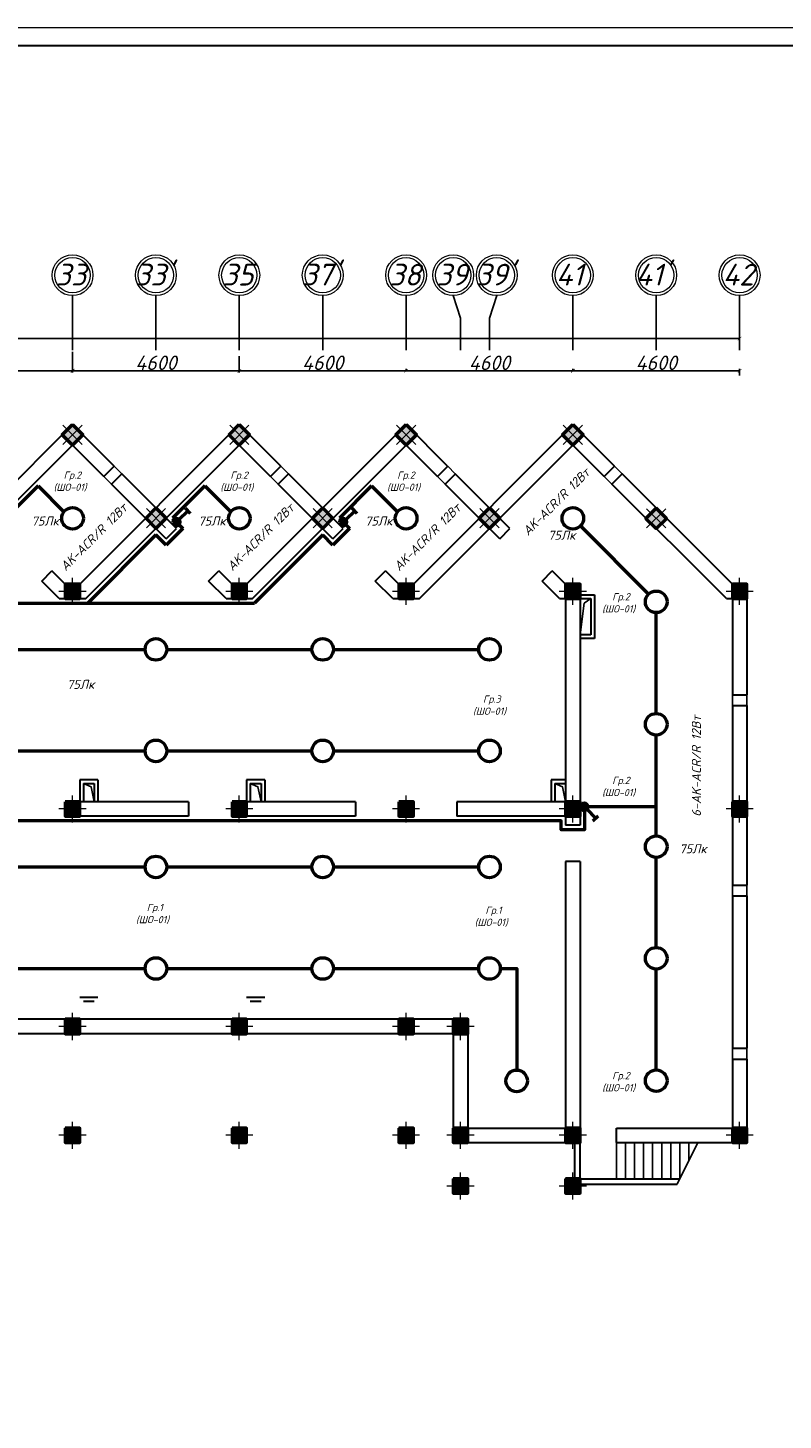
# Model space of a CAD drawing. Header units: millimetres. Extents: x 473009 to 2502882, y 456217 to 1153743.
# Tile 61 of 124: x 1623209 to 1644043, y 500809 to 539206. Entities that reach past the tile are written whole.
import ezdxf

# ---------------------------------------------------------------- set-up
doc = ezdxf.new("R2010")
doc.units = ezdxf.units.MM
doc.layers.add('kolonn', color=7, linetype='Continuous')
doc.layers.add('os', color=3, linetype='Continuous')
doc.layers.add('STR. Колонна', color=1, linetype='Continuous', lineweight=30)
doc.layers.add('ЭМ', color=240, linetype='Continuous', lineweight=20)
doc.styles.get("Standard").update_dxf_attribs({"font": 'isocpeui.ttf'})
doc.styles.add('ГОСТ 300', font='isocpeui.ttf', dxfattribs={"height": 250})
doc.dimstyles.new('ISO-25', dxfattribs={"dimtxt": 400, "dimasz": 100, "dimexe": 50, "dimexo": 50, "dimgap": 20, "dimtad": 1, "dimdec": 0, "dimtxsty": 'Standard', "dimblk": 'ARCHTICK', "dimcen": 20, "dimclrd": 1, "dimclre": 1, "dimadec": 0, "dimazin": 0, "dimtfac": 1, "dimtdec": 0, "dimtmove": 0, "dimatfit": 3, "dimldrblk": 'ARCHTICK', "dimfxl": 1, "dimarcsym": 0})

# ---------------------------------------------------------------- blocks, each defined once
blk = doc.blocks.new('ghsdd')
at = {"ltscale": 50}
h = blk.add_hatch(color=256, dxfattribs=at)
h.paths.add_polyline_path([(0, 200), (-200, 200), (-200, 0), (0, 0)])
h.paths.add_polyline_path([(200, 0), (200, 200), (0, 200), (0, 0)])
h.paths.add_polyline_path([(0, 0), (-200, 0), (-200, -200), (0, -200)])
h.paths.add_polyline_path([(0, 0), (0, -200), (200, -200), (200, 0)])
at = {"lineweight": 0}
for p, q in [((0, -374), (0, 374)), ((-374, 0), (374, 0))]:
    blk.add_line(p, q, dxfattribs=at)
at = {"lineweight": 50, "ltscale": 50}
blk.add_lwpolyline([(200, 200), (200, -200), (-200, -200), (-200, 200), (200, 200)], dxfattribs=at)
blk = doc.blocks.new('_ArchTick')
at = {"color": 0, "linetype": 'ByBlock', "const_width": 0.15}
blk.add_lwpolyline([(-0.5, -0.5), (0.5, 0.5)], dxfattribs=at)
blk = doc.blocks.new('*D78')
at = {"color": 1, "lineweight": -2, "transparency": 16777216}
for p, q in [((1633642, 529749), (1633642, 529799)), ((1633642, 529749), (1638242, 529749)), ((1638242, 529749), (1638242, 529799))]:
    blk.add_line(p, q, dxfattribs=at)
at = {"layer": 'Defpoints', "color": 0, "lineweight": 50, "transparency": 16777216}
for p in [(1633642, 529699), (1638242, 529749), (1638242, 529699)]:
    blk.add_point(p, dxfattribs=at)
at = {"color": 1, "lineweight": -2, "transparency": 16777216, "xscale": 100, "yscale": 100, "zscale": 100, "rotation": 180}
blk.add_blockref('_ArchTick', (1633642, 529749), dxfattribs=at)
at = {"color": 1, "lineweight": -2, "transparency": 16777216, "xscale": 100, "yscale": 100, "zscale": 100}
blk.add_blockref('_ArchTick', (1638242, 529749), dxfattribs=at)
at = {"color": 0, "transparency": 16777216, "insert": (1635942, 529969), "char_height": 400, "attachment_point": 5}
blk.add_mtext('4600', dxfattribs=at)
blk = doc.blocks.new('*D79')
at = {"color": 1, "lineweight": -2, "transparency": 16777216}
for p, q in [((1638242, 529749), (1638242, 529799)), ((1638242, 529749), (1642842, 529749)), ((1642842, 529620), (1642842, 529799))]:
    blk.add_line(p, q, dxfattribs=at)
at = {"layer": 'Defpoints', "color": 0, "lineweight": 50, "transparency": 16777216}
for p in [(1638242, 529699), (1642842, 529749), (1642842, 529570)]:
    blk.add_point(p, dxfattribs=at)
at = {"color": 1, "lineweight": -2, "transparency": 16777216, "xscale": 100, "yscale": 100, "zscale": 100, "rotation": 180}
blk.add_blockref('_ArchTick', (1638242, 529749), dxfattribs=at)
at = {"color": 1, "lineweight": -2, "transparency": 16777216, "xscale": 100, "yscale": 100, "zscale": 100}
blk.add_blockref('_ArchTick', (1642842, 529749), dxfattribs=at)
at = {"color": 0, "transparency": 16777216, "insert": (1640542, 529969), "char_height": 400, "attachment_point": 5}
blk.add_mtext('4600', dxfattribs=at)
blk = doc.blocks.new('*D80')
at = {"color": 1, "lineweight": -2, "transparency": 16777216}
for p, q in [((1629042, 530154), (1629042, 529699)), ((1633642, 529749), (1629042, 529749)), ((1633642, 529749), (1633642, 529799))]:
    blk.add_line(p, q, dxfattribs=at)
at = {"layer": 'Defpoints', "color": 0, "lineweight": 50, "transparency": 16777216}
for p in [(1629042, 530204), (1629042, 529749), (1633642, 529699)]:
    blk.add_point(p, dxfattribs=at)
at = {"color": 1, "lineweight": -2, "transparency": 16777216, "xscale": 100, "yscale": 100, "zscale": 100, "rotation": 180}
blk.add_blockref('_ArchTick', (1629042, 529749), dxfattribs=at)
at = {"color": 1, "lineweight": -2, "transparency": 16777216, "xscale": 100, "yscale": 100, "zscale": 100}
blk.add_blockref('_ArchTick', (1633642, 529749), dxfattribs=at)
at = {"color": 0, "transparency": 16777216, "insert": (1631342, 529969), "char_height": 400, "attachment_point": 5}
blk.add_mtext('4600', dxfattribs=at)
blk = doc.blocks.new('*D81')
at = {"color": 1, "lineweight": -2, "transparency": 16777216}
for p, q in [((1624442, 530271), (1624442, 529699)), ((1629042, 530154), (1629042, 529699)), ((1629042, 529749), (1624442, 529749))]:
    blk.add_line(p, q, dxfattribs=at)
at = {"layer": 'Defpoints', "color": 0, "lineweight": 50, "transparency": 16777216}
for p in [(1624442, 530321), (1629042, 530204), (1624442, 529749)]:
    blk.add_point(p, dxfattribs=at)
at = {"color": 1, "lineweight": -2, "transparency": 16777216, "xscale": 100, "yscale": 100, "zscale": 100, "rotation": 180}
blk.add_blockref('_ArchTick', (1624442, 529749), dxfattribs=at)
at = {"color": 1, "lineweight": -2, "transparency": 16777216, "xscale": 100, "yscale": 100, "zscale": 100}
blk.add_blockref('_ArchTick', (1629042, 529749), dxfattribs=at)
at = {"color": 0, "transparency": 16777216, "insert": (1626742, 529969), "char_height": 400, "attachment_point": 5}
blk.add_mtext('4600', dxfattribs=at)
blk = doc.blocks.new('*D65')
at = {"color": 1, "lineweight": -2, "transparency": 16777216}
for p, q in [((1619842, 530271), (1619842, 529699)), ((1624442, 530271), (1624442, 529699)), ((1624442, 529749), (1619842, 529749))]:
    blk.add_line(p, q, dxfattribs=at)
at = {"layer": 'Defpoints', "color": 0, "lineweight": 50, "transparency": 16777216}
for p in [(1619842, 530321), (1624442, 530321), (1619842, 529749)]:
    blk.add_point(p, dxfattribs=at)
at = {"color": 1, "lineweight": -2, "transparency": 16777216, "xscale": 100, "yscale": 100, "zscale": 100, "rotation": 180}
blk.add_blockref('_ArchTick', (1619842, 529749), dxfattribs=at)
at = {"color": 1, "lineweight": -2, "transparency": 16777216, "xscale": 100, "yscale": 100, "zscale": 100}
blk.add_blockref('_ArchTick', (1624442, 529749), dxfattribs=at)
at = {"color": 0, "transparency": 16777216, "insert": (1622142, 529969), "char_height": 400, "attachment_point": 5}
blk.add_mtext('4600', dxfattribs=at)
blk = doc.blocks.new('*D73')
at = {"color": 1, "lineweight": -2, "transparency": 16777216}
for p, q in [((1555642, 530635), (1642842, 530635)), ((1555642, 530608), (1555642, 530585)), ((1642842, 530608), (1642842, 530585))]:
    blk.add_line(p, q, dxfattribs=at)
at = {"layer": 'Defpoints', "color": 0, "lineweight": 50, "transparency": 16777216}
for p in [(1555642, 530658), (1642842, 530658), (1642842, 530635)]:
    blk.add_point(p, dxfattribs=at)
at = {"color": 1, "lineweight": -2, "transparency": 16777216, "xscale": 100, "yscale": 100, "zscale": 100, "rotation": 180}
blk.add_blockref('_ArchTick', (1555642, 530635), dxfattribs=at)
at = {"color": 1, "lineweight": -2, "transparency": 16777216, "xscale": 100, "yscale": 100, "zscale": 100}
blk.add_blockref('_ArchTick', (1642842, 530635), dxfattribs=at)
at = {"color": 0, "transparency": 16777216, "insert": (1599242, 530858), "char_height": 400, "attachment_point": 5}
blk.add_mtext('87200', dxfattribs=at)
blk = doc.blocks.new('*U5')
at = {"layer": 'ЭМ', "color": 1, "lineweight": 50}
for p, q in [((-304, 334), (-131, 434)), ((-47, 88), (-218, 384))]:
    blk.add_line(p, q, dxfattribs=at)
blk.add_circle((0, 0), 100, dxfattribs=at)
blk = doc.blocks.new('1231234431252433')
at = {"layer": 'ЭМ', "color": 0, "lineweight": 20, "ltscale": 0.5}
blk.add_lwpolyline([(287242, 187022), (413342, 187022), (413342, 269622), (287242, 269622)], close=True, dxfattribs=at)
at = {"layer": 'ЭМ', "color": 0, "lineweight": 30, "ltscale": 0.5}
blk.add_lwpolyline([(289242, 187522), (412842, 187522), (412842, 269122), (289242, 269122)], close=True, dxfattribs=at)

msp = doc.modelspace()

# ---------------------------------------------------------------- hatches: boundary and pattern name
at = {"lineweight": 50}
h = msp.add_hatch(color=1, dxfattribs=at)
h.dxf.hatch_style = 1
h.paths.add_polyline_path([(1627307.7, 525476.3, 1), (1627307.7, 525676.3, 1)])
h = msp.add_hatch(color=1, dxfattribs=at)
h.dxf.hatch_style = 1
h.paths.add_polyline_path([(1631907.7, 525476.3, 1), (1631907.7, 525676.3, 1)])
h = msp.add_hatch(color=1, dxfattribs=at)
h.dxf.hatch_style = 1
h.paths.add_polyline_path([(1638660.3, 517723.7, 1), (1638460.3, 517723.7, 1)])

# ---------------------------------------------------------------- linework, layer by layer
at = {"lineweight": 30}
for p, q in [((1620042.1, 523865.1), (1624442.1, 528265.1)), ((1625587.5, 527119.8), (1624442.1, 528265.1)), ((1624642.1, 523865.1), (1629042.1, 528265.1)), ((1630187.5, 527119.8), (1629042.1, 528265.1)), ((1629242.1, 523865.1), (1633642.1, 528265.1)), ((1634787.5, 527119.8), (1633642.1, 528265.1)), ((1633842.1, 523865.1), (1638242.1, 528265.1)), ((1639389.5, 527117.8), (1638242.1, 528265.1)), ((1620207.8, 523465.1), (1624442.1, 527699.5)), ((1625304.6, 526837), (1624442.1, 527699.5)), ((1624807.8, 523465.1), (1629042.1, 527699.5)), ((1629904.6, 526837), (1629042.1, 527699.5)), ((1629407.8, 523465.1), (1633642.1, 527699.5)), ((1634504.6, 526837), (1633642.1, 527699.5)), ((1634007.8, 523465.1), (1638242.1, 527699.5)), ((1639106.6, 526835), (1638242.1, 527699.5)), ((1625304.6, 526837), (1625589.5, 527121.8)), ((1625516.8, 526624.8), (1625801.6, 526909.7)), ((1627307.8, 525399.5), (1625799.6, 526907.7)), ((1629904.6, 526837), (1630189.5, 527121.8)), ((1630116.8, 526624.8), (1630401.6, 526909.7)), ((1631907.8, 525399.5), (1630399.6, 526907.7)), ((1634504.6, 526837), (1634789.5, 527121.8)), ((1634716.8, 526624.8), (1635001.6, 526909.7)), ((1636507.8, 525399.5), (1634999.6, 526907.7)), ((1639106.6, 526835), (1639389.5, 527117.8)), ((1639318.8, 526622.8), (1639601.6, 526905.7)), ((1642642.1, 523865.1), (1639601.6, 526905.7)), ((1627025, 525116.6), (1625516.8, 526624.8)), ((1631625, 525116.6), (1630116.8, 526624.8)), ((1636225, 525116.6), (1634716.8, 526624.8)), ((1642476.5, 523465.1), (1639318.8, 526622.8)), ((1627025, 525116.6), (1627307.8, 525399.5)), ((1631625, 525116.6), (1631907.8, 525399.5)), ((1636225, 525116.6), (1636507.8, 525399.5)), ((1623591.7, 523949.9), (1623874.6, 524232.7)), ((1624242.1, 523865.1), (1623874.6, 524232.7)), ((1628191.7, 523949.9), (1628474.6, 524232.7)), ((1628842.1, 523865.1), (1628474.6, 524232.7)), ((1632791.7, 523949.9), (1633074.6, 524232.7)), ((1633442.1, 523865.1), (1633074.6, 524232.7)), ((1637391.7, 523949.9), (1637674.6, 524232.7)), ((1638042.1, 523865.1), (1637674.6, 524232.7)), ((1624076.5, 523465.1), (1623591.7, 523949.9)), ((1624242.1, 523865.1), (1624642.1, 523865.1)), ((1628676.5, 523465.1), (1628191.7, 523949.9)), ((1628842.1, 523865.1), (1629242.1, 523865.1)), ((1633276.5, 523465.1), (1632791.7, 523949.9)), ((1633442.1, 523865.1), (1633842.1, 523865.1)), ((1637876.5, 523465.1), (1637391.7, 523949.9)), ((1638042.1, 523865.1), (1638442.1, 523865.1)), ((1642642.1, 523865.1), (1643042.1, 523865.1)), ((1643042.1, 523865.1), (1643042.1, 520815.1)), ((1624076.5, 523465.1), (1624807.8, 523465.1)), ((1628676.5, 523465.1), (1629407.8, 523465.1)), ((1633276.5, 523465.1), (1634007.8, 523465.1)), ((1637876.5, 523465.1), (1638042.1, 523465.1)), ((1638042.1, 523465.1), (1638042.1, 517865.1)), ((1638442.1, 523565.1), (1638842.1, 523565.1)), ((1638442.1, 523465.1), (1638442.1, 517215.1)), ((1638442.1, 523465.1), (1638742.1, 523465.1)), ((1638742.1, 523465.1), (1638742.1, 522465.1)), ((1638842.1, 523565.1), (1638842.1, 522365.1)), ((1642476.5, 523465.1), (1642642.1, 523465.1)), ((1642642.1, 523465.1), (1642642.1, 520815.1)), ((1638742.1, 522465.1), (1638442.1, 522465.1)), ((1638842.1, 522365.1), (1638442.1, 522365.1)), ((1642642.1, 520815.1), (1643042.1, 520815.1)), ((1642642.1, 520515.1), (1643042.1, 520515.1)), ((1642642.1, 520515.1), (1642642.1, 515565.1)), ((1643042.1, 520515.1), (1643042.1, 515565.1)), ((1625142.1, 518465.1), (1624642.1, 518465.1)), ((1624642.1, 518465.1), (1624642.1, 517865.1)), ((1624742.1, 518365.1), (1625042.1, 518365.1)), ((1624742.1, 518365.1), (1624742.1, 517865.1)), ((1625042.1, 518365.1), (1625042.1, 517865.1)), ((1625142.1, 518465.1), (1625142.1, 517865.1)), ((1629742.1, 518465.1), (1629242.1, 518465.1)), ((1629242.1, 518465.1), (1629242.1, 517865.1)), ((1629342.1, 518365.1), (1629642.1, 518365.1)), ((1629342.1, 518365.1), (1629342.1, 517865.1)), ((1629642.1, 518365.1), (1629642.1, 517865.1)), ((1629742.1, 518465.1), (1629742.1, 517865.1)), ((1638042.1, 518465.1), (1637642.1, 518465.1)), ((1637642.1, 518465.1), (1637642.1, 517865.1)), ((1637742.1, 518365.1), (1638042.1, 518365.1)), ((1637742.1, 518365.1), (1637742.1, 517865.1)), ((1627642.1, 517865.1), (1624242.1, 517865.1)), ((1624242.1, 517865.1), (1624242.1, 517465.1)), ((1627642.1, 517865.1), (1627642.1, 517465.1)), ((1628842.1, 517865.1), (1628842.1, 517465.1)), ((1632242.1, 517865.1), (1628842.1, 517865.1)), ((1632242.1, 517865.1), (1632242.1, 517465.1)), ((1633842.1, 517865.1), (1633442.1, 517865.1)), ((1633442.1, 517865.1), (1633442.1, 517465.1)), ((1633842.1, 517865.1), (1633842.1, 517465.1)), ((1638042.1, 517865.1), (1635042.1, 517865.1)), ((1635042.1, 517865.1), (1635042.1, 517465.1)), ((1627642.1, 517465.1), (1624242.1, 517465.1)), ((1632242.1, 517465.1), (1628842.1, 517465.1)), ((1633842.1, 517465.1), (1633442.1, 517465.1)), ((1638042.1, 517465.1), (1635042.1, 517465.1)), ((1638042.1, 517465.1), (1638042.1, 517215.1)), ((1638442.1, 517215.1), (1638042.1, 517215.1)), ((1638042.1, 516215.1), (1638042.1, 508865.1)), ((1638442.1, 516215.1), (1638042.1, 516215.1)), ((1638442.1, 516215.1), (1638442.1, 508865.1)), ((1642642.1, 515565.1), (1643042.1, 515565.1)), ((1642642.1, 515265.1), (1642642.1, 511065.1)), ((1642642.1, 515265.1), (1643042.1, 515265.1)), ((1643042.1, 515265.1), (1643042.1, 511065.1)), ((1625142.1, 512465.1), (1624642.1, 512465.1)), ((1624742.1, 512365.1), (1625042.1, 512365.1)), ((1629742.1, 512465.1), (1629242.1, 512465.1)), ((1629342.1, 512365.1), (1629642.1, 512365.1)), ((1635342.1, 511865.1), (1600942.1, 511865.1)), ((1635342.1, 511865.1), (1635342.1, 508865.1)), ((1634942.1, 511465.1), (1600942.1, 511465.1)), ((1634942.1, 511465.1), (1634942.1, 508465.1)), ((1642642.1, 511065.1), (1643042.1, 511065.1)), ((1642642.1, 510765.1), (1642642.1, 508865.1)), ((1642642.1, 510765.1), (1643042.1, 510765.1)), ((1643042.1, 510765.1), (1643042.1, 508465.1)), ((1635342.1, 508865.1), (1638042.1, 508865.1)), ((1639442.1, 508865.1), (1642642.1, 508865.1)), ((1639442.1, 508465.1), (1639442.1, 508865.1)), ((1634942.1, 508465.1), (1638442.1, 508465.1)), ((1638292.1, 507465.1), (1638292.1, 508465.1)), ((1638442.1, 507465.1), (1638442.1, 508465.1)), ((1639442.1, 508465.1), (1643042.1, 508465.1)), ((1638442.1, 507465.1), (1641192.1, 507465.1)), ((1638442.1, 507315.1), (1641117.1, 507315.1))]:
    msp.add_line(p, q, dxfattribs=at)
for p, q in [((1625304.6, 526837), (1625516.8, 526624.8)), ((1625799.6, 526907.7), (1625589.5, 527121.8)), ((1629904.6, 526837), (1630116.8, 526624.8)), ((1630399.6, 526907.7), (1630189.5, 527121.8)), ((1634504.6, 526837), (1634716.8, 526624.8)), ((1634999.6, 526907.7), (1634789.5, 527121.8)), ((1639318.8, 526622.8), (1639106.6, 526835)), ((1639389.5, 527117.8), (1639601.6, 526905.7)), ((1642642.1, 520515.1), (1642642.1, 520815.1)), ((1643042.1, 520815.1), (1643042.1, 520515.1)), ((1642642.1, 515565.1), (1642642.1, 515265.1)), ((1643042.1, 515265.1), (1643042.1, 515565.1)), ((1642642.1, 510765.1), (1642642.1, 511065.1)), ((1643042.1, 511065.1), (1643042.1, 510765.1)), ((1639442.1, 507465.1), (1639442.1, 508465.1)), ((1639692.1, 507465.1), (1639692.1, 508465.1)), ((1639942.1, 507465.1), (1639942.1, 508465.1)), ((1640192.1, 507465.1), (1640192.1, 508465.1)), ((1640442.1, 507465.1), (1640442.1, 508465.1)), ((1640692.1, 507465.1), (1640692.1, 508465.1)), ((1640942.1, 507465.1), (1640942.1, 508465.1)), ((1641117.1, 507315.1), (1641692.1, 508465.1)), ((1641192.1, 507465.1), (1641192.1, 508465.1)), ((1641442.1, 507965.1), (1641442.1, 508465.1))]:
    msp.add_line(p, q)
at = {"color": 1, "lineweight": 50}
for p, q in [((1623491.8, 526572.3), (1622601.8, 525682.3)), ((1623491.8, 526572.3), (1624204.3, 525859.8)), ((1628091.8, 526572.3), (1627201.8, 525682.3)), ((1628091.8, 526572.3), (1628804.3, 525859.8)), ((1632691.8, 526572.3), (1631801.8, 525682.3)), ((1632691.8, 526572.3), (1633404.3, 525859.8)), ((1627201.8, 525682.3), (1627484.6, 525399.5)), ((1631801.8, 525682.3), (1632084.6, 525399.5)), ((1627484.6, 525399.5), (1627025, 524939.8)), ((1632084.6, 525399.5), (1631625, 524939.8)), ((1626742.1, 525222.7), (1624859.6, 523340.1)), ((1627025, 524939.8), (1626742.1, 525222.7)), ((1631342.1, 525222.7), (1629459.6, 523340.1)), ((1631625, 524939.8), (1631342.1, 525222.7)), ((1606459.6, 523340.1), (1629459.6, 523340.1))]:
    msp.add_line(p, q, dxfattribs=at)
at = {"lineweight": 30}
for points in [[(1624159.3, 527982.3), (1624442.1, 528265.1), (1624725, 527982.3), (1624442.1, 527699.5)], [(1628759.3, 527982.3), (1629042.1, 528265.1), (1629325, 527982.3), (1629042.1, 527699.5)], [(1633359.3, 527982.3), (1633642.1, 528265.1), (1633925, 527982.3), (1633642.1, 527699.5)], [(1637959.3, 527982.3), (1638242.1, 528265.1), (1638525, 527982.3), (1638242.1, 527699.5)], [(1624242.1, 508465.1), (1624642.1, 508465.1), (1624642.1, 508865.1), (1624242.1, 508865.1)], [(1628842.1, 508465.1), (1629242.1, 508465.1), (1629242.1, 508865.1), (1628842.1, 508865.1)], [(1633442.1, 508465.1), (1633842.1, 508465.1), (1633842.1, 508865.1), (1633442.1, 508865.1)], [(1634942.1, 507065.1), (1635342.1, 507065.1), (1635342.1, 507465.1), (1634942.1, 507465.1)], [(1638042.1, 507065.1), (1638442.1, 507065.1), (1638442.1, 507465.1), (1638042.1, 507465.1)]]:
    msp.add_lwpolyline(points, close=True, dxfattribs=at)
at = {"color": 1, "lineweight": 50}
for points in [[(1638452.7, 525469.4), (1640331.6, 523587.2)], [(1640542.1, 520298.4), (1640542.1, 523078.3)], [(1622440.1, 522065.1), (1626444.1, 522065.1)], [(1627040.1, 522065.1), (1631044.1, 522065.1)], [(1631640.1, 522065.1), (1635644.1, 522065.1)], [(1640542.1, 516922.5), (1640542.1, 519702.4)], [(1622440.1, 519265.1), (1626444.1, 519265.1)], [(1627040.1, 519265.1), (1631044.1, 519265.1)], [(1631640.1, 519265.1), (1635644.1, 519265.1)], [(1638560.3, 517723.7), (1638560.3, 517216.6), (1638560.3, 517091.6), (1638045.8, 517091.6), (1637920.8, 517091.6), (1637920.8, 517340.1), (1606367.1, 517340.1), (1606367.1, 512836.1)], [(1640542.1, 517723.7), (1638560.3, 517723.7)], [(1622440.1, 516065.1), (1626444.1, 516065.1)], [(1627040.1, 516065.1), (1631044.1, 516065.1)], [(1631640.1, 516065.1), (1635644.1, 516065.1)], [(1640542.1, 513844.6), (1640542.1, 516326.5)], [(1622440.1, 513265.1), (1626444.1, 513265.1)], [(1627040.1, 513265.1), (1631044.1, 513265.1)], [(1631640.1, 513265.1), (1635644.1, 513265.1)], [(1636240.1, 513265.1), (1636692.1, 513265.1), (1636692.1, 510463.1)], [(1640542.1, 510468.7), (1640542.1, 513248.6)]]:
    msp.add_lwpolyline(points, dxfattribs=at)
for points in [[(1638442.1, 522465.1), (1638551.3, 523336.9), (1638742.1, 523465.1)], [(1625042.1, 517865.1), (1624954, 518276.9), (1624742.1, 518365.1)], [(1629642.1, 517865.1), (1629554, 518276.9), (1629342.1, 518365.1)], [(1638042.1, 517865.1), (1637954, 518276.9), (1637742.1, 518365.1)]]:
    msp.add_lwpolyline(points)
for centre in [(1624442.1, 525680.3), (1629042.1, 525680.3), (1633642.1, 525680.3), (1638242.1, 525680.3), (1640542.1, 523376.3), (1626742.1, 522065.1), (1631342.1, 522065.1), (1635942.1, 522065.1), (1640542.1, 520000.4), (1626742.1, 519265.1), (1631342.1, 519265.1), (1635942.1, 519265.1), (1640542.1, 516624.5), (1626742.1, 516065.1), (1631342.1, 516065.1), (1635942.1, 516065.1), (1640542.1, 513546.6), (1626742.1, 513265.1), (1631342.1, 513265.1), (1635942.1, 513265.1), (1636692.1, 510165.1), (1640542.1, 510170.7)]:
    msp.add_circle(centre, 298, dxfattribs=at)
at = {"layer": 'os', "color": 0}
for p, q in [((1624442.1, 530321.4), (1624442.1, 531821.4)), ((1626742.1, 530321.4), (1626742.1, 531821.4)), ((1629042.1, 530321.4), (1629042.1, 531821.4)), ((1631342.1, 530321.4), (1631342.1, 531821.4)), ((1633642.1, 530321.4), (1633642.1, 531821.4)), ((1638242.1, 530321.4), (1638242.1, 531821.4)), ((1640542.1, 530321.4), (1640542.1, 531821.4)), ((1642842.1, 530321.4), (1642842.1, 531821.4)), ((1635142.1, 530321.4), (1635142.1, 531196.8)), ((1635942.1, 530321.4), (1635942.1, 531196.8))]:
    msp.add_line(p, q, dxfattribs=at)
for points in [[(1634942.1, 531821.4), (1635142.1, 531196.8)], [(1635942.1, 531196.8), (1636142.1, 531821.4)]]:
    msp.add_lwpolyline(points, dxfattribs=at)
at = {"layer": 'os', "color": 0, "lineweight": 0}
for centre, radius in [((1624442.1, 532383.9), 562.5), ((1624442.1, 532383.9), 487.5), ((1626742.1, 532383.9), 562.5), ((1626742.1, 532383.9), 487.5), ((1629042.1, 532383.9), 562.5), ((1629042.1, 532383.9), 487.5), ((1631342.1, 532383.9), 562.5), ((1631342.1, 532383.9), 487.5), ((1633642.1, 532383.9), 562.5), ((1633642.1, 532383.9), 487.5), ((1634942.1, 532383.9), 562.5), ((1634942.1, 532383.9), 487.5), ((1636142.1, 532383.9), 562.5), ((1636142.1, 532383.9), 487.5), ((1638242.1, 532383.9), 562.5), ((1638242.1, 532383.9), 487.5), ((1640542.1, 532383.9), 562.5), ((1640542.1, 532383.9), 487.5), ((1642842.1, 532383.9), 562.5), ((1642842.1, 532383.9), 487.5)]:
    msp.add_circle(centre, radius, dxfattribs=at)

# ---------------------------------------------------------------- block references
at = {"lineweight": 50}
msp.add_blockref('1231234431252433', (1253907, 269584), dxfattribs=at)
at = {"layer": 'kolonn', "rotation": 45}
for p in [(1624442.1, 527982.3), (1629042.1, 527982.3), (1633642.1, 527982.3), (1638242.1, 527982.3)]:
    msp.add_blockref('ghsdd', p, dxfattribs=at)
at = {"layer": 'kolonn', "xscale": -1, "rotation": 315}
for p in [(1626742.1, 525682.3), (1631342.1, 525682.3), (1635942.1, 525682.3), (1640542.1, 525678.3)]:
    msp.add_blockref('ghsdd', p, dxfattribs=at)
at = {"layer": 'kolonn', "xscale": -1}
for p in [(1624442.1, 523665.1), (1629042.1, 523665.1), (1633642.1, 523665.1), (1638242.1, 523665.1), (1642842.1, 523665.1), (1624442.1, 517665.1), (1629042.1, 517665.1), (1633642.1, 517665.1), (1638242.1, 517665.1), (1642842.1, 517665.1), (1624442.1, 511665.1), (1629042.1, 511665.1), (1633642.1, 511665.1), (1635142.1, 511665.1), (1624442.1, 508665.1), (1629042.1, 508665.1), (1633642.1, 508665.1), (1635142.1, 508665.1), (1638242.1, 508665.1), (1642842.1, 508665.1), (1635142.1, 507265.1), (1638242.1, 507265.1)]:
    msp.add_blockref('ghsdd', p, dxfattribs=at)
at = {"layer": 'STR. Колонна', "lineweight": 50, "xscale": -1}
for p, rotation in [((1627307.7, 525576.3), 343.8648507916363), ((1631907.7, 525576.3), 343.8648507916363), ((1638560.3, 517723.7), 253.8648507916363)]:
    msp.add_blockref('*U5', p, dxfattribs=dict(at, rotation=rotation))

# ---------------------------------------------------------------- texts
at = {"ltscale": 50}
for s, p in [('33', (1623975.4, 532100.2)), ("33'", (1626169.5, 532100.2)), ('35', (1628575.4, 532100.2)), ("37'", (1630769.5, 532100.2)), ('38', (1633175.4, 532100.2)), ('39', (1634475.4, 532100.2)), ("39'", (1635569.5, 532100.2)), ('41', (1637775.4, 532100.2)), ("41'", (1639969.5, 532100.2)), ('42', (1642375.4, 532100.2))]:
    msp.add_text(s, height=600, dxfattribs=at).set_placement(p)
at = {"char_height": 200, "width": 6377.27, "attachment_point": 5, "style": 'ГОСТ 300'}
for s, insert in [(' Гр.2\\P(ШО-01)', (1624373.7, 526694.3)), (' Гр.2\\P(ШО-01)', (1628973.7, 526694.3)), (' Гр.2\\P(ШО-01)', (1633573.7, 526694.3)), (' Гр.2\\P(ШО-01)', (1639505.1, 523339.7)), (' Гр.3\\P(ШО-01)', (1635942.9, 520517.4)), (' Гр.2\\P(ШО-01)', (1639505.1, 518275.8)), (' Гр.1\\P(ШО-01)', (1626647.8, 514771.1)), (' Гр.1\\P(ШО-01)', (1635989.1, 514694.6)), (' Гр.2\\P(ШО-01)', (1639505.1, 510134.1))]:
    msp.add_mtext(s, dxfattribs=dict(at, insert=insert))
at = {"char_height": 250, "width": 6377.27, "attachment_point": 5, "style": 'ГОСТ 300'}
for s, insert, rotation in [('AK-ACR/R 12Вт', (1637782.1, 526135.7), 45), ('AK-ACR/R 12Вт', (1625026.4, 525160.9), 45), ('AK-ACR/R 12Вт', (1629626.4, 525160.9), 45), ('AK-ACR/R 12Вт', (1634226.4, 525160.9), 45), ('75Лк', (1623685.8, 525605.1), 0.40927), ('75Лк', (1628285.8, 525605.1), 0.40927), ('75Лк', (1632885.8, 525605.1), 0.40927), ('75Лк', (1637934.2, 525214.7), 0.40927), ('75Лк', (1624664.6, 521099.8), 0.40927), ('6-AK-ACR/R 12Вт', (1641650.8, 518845.1), 90), ('75Лк', (1641554.6, 516566.5), 0.40927)]:
    msp.add_mtext(s, dxfattribs=dict(at, insert=insert, rotation=rotation))

# ---------------------------------------------------------------- dimensions: what is measured, and where the dimension line sits
for base, p1, p2, picture, middle in [((1642842.1, 530635.2), (1555642.1, 530658), (1642842.1, 530658), '*D73', (1599242.1, 530857.8)), ((1638242.1, 529748.9), (1633642.1, 529699.3), (1638242.1, 529699.3), '*D78', (1635942.1, 529968.9))]:
    dim = msp.add_linear_dim(base=base, p1=p1, p2=p2, dimstyle='ISO-25')
    dim.commit()
    dim.dimension.update_dxf_attribs({"geometry": picture, "text_midpoint": middle})
for base, p1, p2, picture, middle in [((1619842.1, 529748.9), (1624442.1, 530321.4), (1619842.1, 530321.4), '*D65', (1622142.1, 529968.9)), ((1624442.1, 529748.9), (1629042.1, 530203.7), (1624442.1, 530321.4), '*D81', (1626742.1, 529968.9)), ((1629042.1, 529748.9), (1633642.1, 529699.3), (1629042.1, 530203.7), '*D80', (1631342.1, 529968.9)), ((1642842.1, 529748.9), (1638242.1, 529699.3), (1642842.1, 529570.1), '*D79', (1640542.1, 529968.9))]:
    dim = msp.add_linear_dim(base=base, p1=p1, p2=p2, dimstyle='ISO-25', override={"dimtmove": 1})
    dim.commit()
    dim.dimension.update_dxf_attribs({"geometry": picture, "text_midpoint": middle})

doc.saveas('drawing.dxf')
